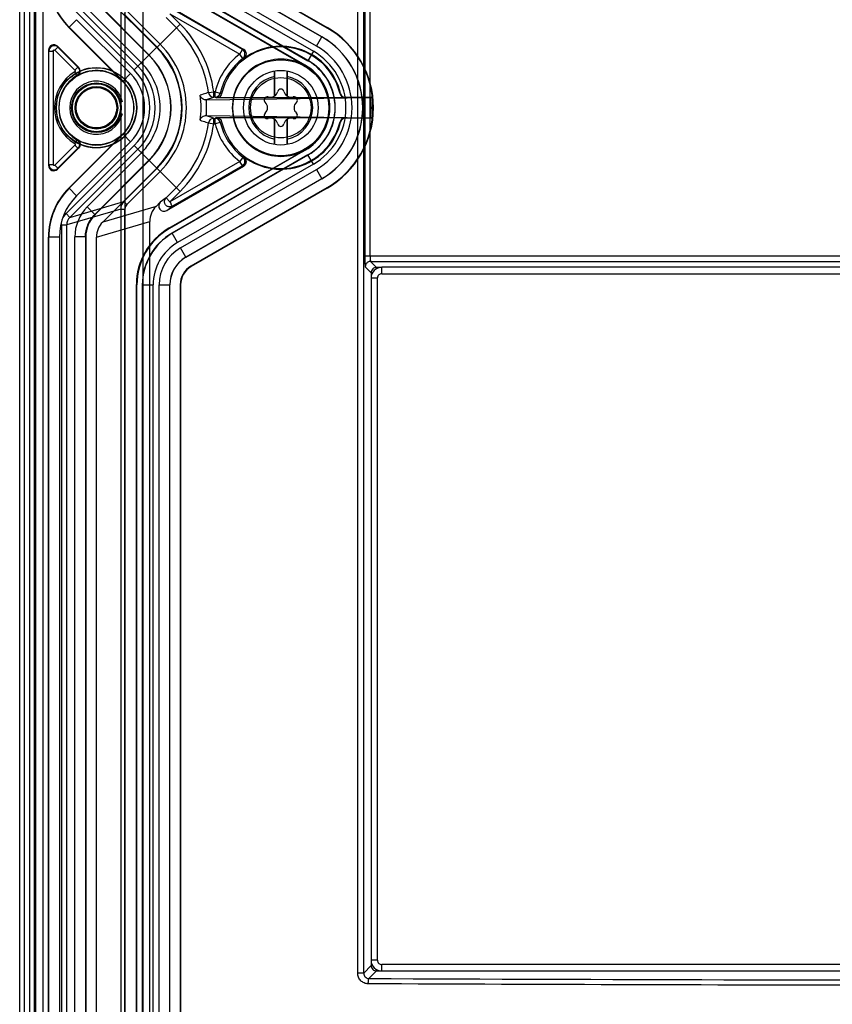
# Model space of a CAD drawing. Header units: millimetres. Extents: x 29 to 244, y 45 to 342.
# Tile 4 of 13: x 29 to 105, y 128 to 221. Entities that reach past the tile are written whole.
import ezdxf

# ---------------------------------------------------------------- set-up
doc = ezdxf.new("R2010")
doc.units = ezdxf.units.MM
doc.header["$LTSCALE"] = 25.054932
doc.layers.get('0').update_dxf_attribs({"linetype": 'CONTINUOUS'})

msp = doc.modelspace()

# ---------------------------------------------------------------- linework, layer by layer
at = {"color": 7, "linetype": 'Continuous'}
for p, q in [((28.857, 48.814), (28.857, 337.414)), ((60.571, 131.39), (60.571, 329.152)), ((61.134, 131.39), (61.134, 329.152)), ((61.247, 329.331), (61.247, 198.69)), ((61.746, 198.69), (61.746, 329.331)), ((38.357, 327.848), (38.357, 58.113)), ((38.719, 327.519), (38.719, 58.475)), ((40.397, 327.568), (40.397, 58.549)), ((29.277, 326.195), (29.277, 59.824)), ((29.777, 326.195), (29.777, 59.816)), ((30.226, 325.745), (30.226, 60.483)), ((31.057, 62.814), (31.057, 323.414)), ((30.357, 71.472), (30.357, 318.114)), ((44.922, 227.489), (57.69, 220.118)), ((44.957, 227.51), (57.707, 220.148)), ((44.441, 226.634), (57.199, 219.268)), ((57.207, 219.282), (44.457, 226.644)), ((56.699, 218.402), (43.941, 225.768)), ((43.673, 225.267), (56.415, 217.91)), ((55.631, 216.552), (42.854, 223.929)), ((55.657, 216.598), (42.907, 223.959)), ((43.157, 224.392), (55.907, 217.031)), ((55.915, 217.044), (43.173, 224.401)), ((33.566, 222.901), (39.955, 216.512)), ((41.714, 218.271), (36.643, 223.341)), ((39.602, 216.159), (33.213, 222.548)), ((35.202, 221.917), (40.281, 216.838)), ((40.988, 217.545), (35.909, 222.624)), ((41.007, 217.564), (35.936, 222.635)), ((42.654, 222.258), (49.876, 218.088)), ((49.75, 218.08), (43.196, 221.864)), ((34.194, 220.878), (33.487, 220.171)), ((39.258, 215.814), (34.194, 220.878)), ((41.744, 218.301), (38.63, 221.416)), ((38.913, 221.698), (42.027, 218.584)), ((43.557, 220.113), (42.593, 221.077)), ((43.91, 220.467), (42.946, 221.431)), ((42.946, 221.431), (49.5, 217.647)), ((33.487, 220.171), (33.461, 220.16)), ((33.461, 220.16), (38.544, 215.077)), ((33.487, 220.171), (38.551, 215.107)), ((39.602, 216.159), (43.91, 220.467)), ((57.707, 220.148), (57.69, 220.118)), ((56.699, 218.402), (57.207, 219.282)), ((32.447, 218.293), (32.165, 218.01)), ((32.447, 218.293), (32.411, 218.382)), ((34.379, 216.413), (32.411, 218.382)), ((32.447, 218.293), (34.32, 216.42)), ((31.557, 218.028), (31.557, 207.199)), ((31.557, 218.028), (31.594, 217.939)), ((31.594, 207.288), (31.594, 217.939)), ((31.594, 217.939), (31.994, 217.939)), ((31.994, 217.939), (31.994, 207.288)), ((32.165, 218.01), (34.037, 216.138)), ((49.5, 217.647), (49.75, 218.08)), ((49.804, 217.25), (49.5, 217.647)), ((49.876, 218.088), (49.75, 218.08)), ((49.804, 217.25), (49.923, 217.253)), ((56.415, 217.91), (55.907, 217.031)), ((34.32, 216.42), (34.037, 216.138)), ((34.379, 216.413), (34.32, 216.42)), ((55.631, 216.552), (55.657, 216.598)), ((34.225, 215.639), (34.018, 215.981)), ((34.225, 215.639), (34.28, 215.629)), ((38.532, 215.089), (39.258, 215.814)), ((52.757, 213.705), (52.757, 215.553)), ((52.789, 213.726), (52.789, 216.067)), ((53.926, 216.067), (53.926, 213.726)), ((53.957, 215.553), (53.957, 213.705)), ((46.357, 213.348), (61.795, 213.562)), ((46.566, 214.042), (47.062, 214.109)), ((47.062, 213.61), (47.062, 214.109)), ((47.195, 214.109), (47.062, 214.109)), ((47.195, 213.61), (47.062, 213.61)), ((47.195, 213.61), (47.195, 214.109)), ((47.195, 214.109), (47.681, 213.992)), ((47.195, 213.609), (47.314, 213.545)), ((59.401, 213.544), (47.314, 213.544)), ((58.914, 213.929), (58.97, 213.958)), ((59.401, 213.544), (59.456, 213.574)), ((61.969, 213.575), (59.456, 213.575)), ((61.969, 213.575), (61.954, 213.567)), ((46.357, 213.348), (46.303, 213.348)), ((46.357, 213.348), (46.357, 211.88)), ((46.303, 211.88), (46.357, 211.88)), ((46.357, 211.88), (61.795, 211.665)), ((47.314, 211.683), (47.195, 211.619)), ((47.314, 211.684), (59.401, 211.684)), ((59.456, 211.653), (59.401, 211.683)), ((59.456, 211.653), (61.969, 211.653)), ((61.969, 211.653), (61.954, 211.661)), ((46.566, 211.185), (47.062, 211.118)), ((47.062, 211.118), (47.062, 211.618)), ((47.062, 211.618), (47.195, 211.618)), ((47.062, 211.118), (47.195, 211.118)), ((47.195, 211.118), (47.195, 211.618)), ((47.681, 211.236), (47.195, 211.118)), ((52.757, 209.674), (52.757, 211.523)), ((52.789, 209.16), (52.789, 211.502)), ((53.926, 211.502), (53.926, 209.16)), ((53.957, 211.523), (53.957, 209.674)), ((58.97, 211.27), (58.914, 211.299)), ((38.531, 210.138), (33.461, 205.068)), ((33.487, 205.057), (38.551, 210.12)), ((38.551, 210.12), (38.531, 210.138)), ((39.258, 209.413), (38.551, 210.12)), ((34.037, 209.09), (32.165, 207.218)), ((33.213, 202.68), (39.602, 209.069)), ((34.225, 209.588), (34.018, 209.246)), ((34.32, 208.807), (34.037, 209.09)), ((34.194, 204.35), (39.258, 209.413)), ((34.225, 209.588), (34.28, 209.599)), ((43.91, 204.761), (39.602, 209.069)), ((32.411, 206.846), (34.379, 208.815)), ((34.32, 208.807), (32.447, 206.935)), ((39.955, 208.716), (33.566, 202.327)), ((34.32, 208.807), (34.379, 208.815)), ((40.281, 208.39), (35.202, 203.311)), ((42.854, 201.299), (55.631, 208.675)), ((55.657, 208.63), (42.907, 201.269)), ((55.907, 208.197), (43.157, 200.836)), ((43.173, 200.826), (55.915, 208.183)), ((49.804, 207.977), (49.5, 207.581)), ((49.923, 207.975), (49.804, 207.977)), ((55.631, 208.675), (55.657, 208.63)), ((56.415, 207.317), (55.907, 208.197)), ((31.594, 207.288), (31.557, 207.199)), ((31.594, 207.288), (31.994, 207.288)), ((32.447, 206.935), (32.165, 207.218)), ((35.909, 202.604), (40.988, 207.683)), ((35.936, 202.593), (41.007, 207.664)), ((42.654, 202.97), (49.876, 207.14)), ((49.5, 207.581), (42.946, 203.797)), ((49.75, 207.148), (43.196, 203.364)), ((56.415, 207.317), (43.673, 199.961)), ((49.75, 207.148), (49.5, 207.581)), ((49.75, 207.148), (49.876, 207.14)), ((32.447, 206.935), (32.411, 206.846)), ((36.643, 201.886), (41.714, 206.957)), ((38.63, 203.812), (41.744, 206.927)), ((42.027, 206.644), (38.913, 203.529)), ((43.941, 199.459), (56.699, 206.825)), ((56.699, 206.825), (57.207, 205.945)), ((44.441, 198.593), (57.199, 205.959)), ((57.207, 205.945), (44.457, 198.584)), ((33.487, 205.057), (33.461, 205.068)), ((33.487, 205.057), (34.194, 204.35)), ((42.593, 204.15), (43.557, 205.114)), ((42.946, 203.797), (43.91, 204.761)), ((57.69, 205.11), (44.922, 197.738)), ((57.707, 205.079), (44.957, 197.718)), ((57.69, 205.11), (57.707, 205.079)), ((33.566, 202.327), (38.63, 203.812)), ((41.648, 203.355), (36.643, 201.886)), ((38.913, 203.529), (38.63, 203.812)), ((41.648, 203.355), (42.05, 203.756)), ((42.593, 204.15), (42.05, 203.756)), ((42.593, 204.15), (42.946, 203.797)), ((42.654, 202.97), (43.196, 203.364)), ((33.213, 202.68), (33.566, 202.327)), ((38.337, 203.105), (33.272, 201.619)), ((35.202, 203.311), (35.909, 202.604)), ((35.936, 202.593), (35.909, 202.604)), ((38.337, 203.105), (38.337, 72.461)), ((38.337, 203.105), (38.737, 203.105)), ((38.737, 72.461), (38.737, 203.105)), ((32.773, 201.619), (32.773, 74.412)), ((32.773, 201.619), (33.272, 201.619)), ((33.272, 74.412), (33.272, 201.619)), ((36.057, 200.472), (41.062, 201.94)), ((41.062, 95.36), (41.062, 201.94)), ((42.907, 201.269), (42.854, 201.299)), ((43.157, 200.836), (43.173, 200.826)), ((43.673, 199.96), (43.173, 200.826)), ((31.557, 76.793), (31.557, 200.472)), ((31.584, 200.461), (31.557, 200.472)), ((31.584, 76.808), (31.584, 200.461)), ((32.584, 200.461), (31.584, 200.461)), ((32.584, 200.461), (32.584, 76.808)), ((34.031, 76.768), (34.031, 200.483)), ((35.031, 200.483), (34.031, 200.483)), ((35.031, 200.483), (35.031, 76.768)), ((35.057, 200.472), (35.031, 200.483)), ((35.057, 200.472), (35.057, 76.783)), ((36.057, 76.784), (36.057, 200.472)), ((44.441, 198.593), (43.941, 199.459)), ((44.441, 198.593), (44.457, 198.584)), ((61.247, 198.69), (61.252, 198.183)), ((128.468, 198.69), (61.247, 198.69)), ((61.78, 198.191), (62.34, 197.631)), ((61.78, 198.191), (127.934, 198.191)), ((44.957, 197.718), (44.922, 197.738)), ((61.84, 197.131), (61.28, 197.691)), ((61.84, 197.131), (61.84, 196.638)), ((61.84, 197.131), (61.994, 197.131)), ((62.34, 197.478), (62.34, 197.631)), ((62.834, 197.631), (62.34, 197.631)), ((62.834, 197.037), (62.834, 197.637)), ((126.881, 197.637), (62.834, 197.637)), ((62.834, 197.037), (126.881, 197.037)), ((39.805, 102.515), (39.805, 196.017)), ((39.857, 195.987), (39.805, 196.017)), ((39.857, 102.536), (39.857, 195.987)), ((40.357, 195.987), (40.357, 102.536)), ((40.357, 195.987), (40.373, 195.977)), ((40.373, 195.977), (40.373, 102.542)), ((40.373, 195.977), (41.373, 195.977)), ((41.373, 102.542), (41.373, 195.977)), ((41.941, 102.53), (41.941, 195.996)), ((41.941, 195.996), (42.941, 195.996)), ((42.941, 102.53), (42.941, 195.996)), ((42.941, 195.996), (42.957, 195.986)), ((42.957, 102.536), (42.957, 195.986)), ((43.922, 196.006), (43.922, 102.522)), ((43.957, 195.986), (43.922, 196.006)), ((43.957, 195.986), (43.957, 102.536)), ((61.834, 196.638), (61.834, 132.59)), ((61.834, 196.638), (62.434, 196.638)), ((62.434, 132.59), (62.434, 196.638)), ((62.434, 132.59), (61.834, 132.59)), ((61.84, 132.59), (61.84, 132.097)), ((62.834, 131.59), (62.834, 132.19)), ((126.881, 132.19), (62.834, 132.19)), ((61.134, 131.39), (60.571, 131.39)), ((61.134, 131.39), (61.84, 132.097)), ((62.34, 131.597), (61.629, 130.886)), ((61.994, 132.097), (61.84, 132.097)), ((62.34, 131.597), (62.34, 131.749)), ((62.34, 131.597), (62.834, 131.597)), ((62.834, 131.59), (126.881, 131.59))]:
    msp.add_line(p, q, dxfattribs=at)
for centre, radius in [((36.057, 212.614), 3.776), ((36.057, 212.614), 3.75), ((53.357, 212.614), 4.5), ((36.057, 212.614), 3.491), ((53.357, 212.614), 3.5), ((53.357, 212.614), 2.835), ((36.057, 212.614), 2.337), ((36.057, 212.614), 2.267), ((36.057, 212.614), 2.25), ((36.057, 212.614), 2), ((36.057, 212.614), 1.917), ((36.057, 212.614), 1.9)]:
    msp.add_circle(centre, radius, dxfattribs=at)
for centre, radius, start, end in [((38.083, 224.767), 6.499, 180.00093, 224.99907), ((36.057, 212.614), 10.606, 7.73982, 45), ((36.057, 212.614), 11.106, 7.73982, 45), ((53.357, 212.614), 8.665, 300, 60), ((53.357, 212.614), 8.7, 300, 60), ((53.357, 212.614), 7.684, 300, 60), ((53.357, 212.614), 7.7, 300, 60), ((32.057, 218.028), 0.5, 44.96843, 180.03157), ((32.094, 217.939), 0.5, 45.05241, 179.94764), ((36.057, 212.614), 8, 315, 45), ((36.057, 212.614), 8.043, 315, 45), ((36.057, 212.614), 8.443, 314.99973, 45.00027), ((53.357, 212.614), 5.71, 13.31353, 166.68615), ((53.357, 212.614), 5.771, 13.46857, 126.51136), ((53.357, 212.614), 6.684, 299.99902, 60.00098), ((36.057, 212.614), 6.974, 315, 45), ((36.057, 212.614), 7, 315, 45), ((53.357, 212.614), 6.341, 127.46697, 166.35782), ((53.357, 212.614), 5.841, 127.46716, 166.35782), ((53.368, 212.614), 4.565, 359.99704, 180.00296), ((49.499, 217.647), 0.5, 307.50254, 59.91384), ((49.626, 217.655), 0.5, 306.49274, 59.97912), ((53.357, 212.614), 6.116, 299.99839, 60.00161), ((34.026, 216.06), 0.5, 300.51357, 45.00786), ((36.057, 212.614), 5.513, 315, 45), ((36.057, 212.614), 5.974, 314.99997, 45.00003), ((53.357, 212.614), 4.548, 300, 60), ((53.357, 212.614), 4.6, 300, 60), ((53.357, 212.614), 5.1, 300, 60), ((53.357, 212.614), 5.116, 300, 60), ((36.057, 212.614), 3.937, 121.19516, 238.8046), ((36.057, 212.614), 3.537, 121.194, 238.806), ((36.057, 212.614), 4.526, 314.99724, 45.00276), ((36.057, 212.614), 5.013, 315, 45), ((53.357, 212.614), 3, 101.53696, 258.46304), ((53.357, 212.614), 3, 281.53696, 78.46304), ((36.057, 212.614), 2.5, 12.34596, 347.52599), ((36.057, 212.614), 3.526, 315, 45), ((36.057, 212.614), 9.82, 353.13387, 6.86613), ((47.064, 214.107), 0.5, 187.46864, 269.70354), ((47.194, 214.109), 0.5, 270.12814, 346.4719), ((52.101, 213.339), 0.3, 73.53115, 226.46885), ((52.385, 214.298), 0.7, 253.53115, 346.46885), ((53.357, 214.064), 0.3, 13.53115, 166.46885), ((54.329, 214.298), 0.7, 193.53115, 286.46885), ((54.613, 213.339), 0.3, 313.53115, 106.46885), ((59.401, 214.044), 0.5, 193.31663, 270.00474), ((59.456, 214.075), 0.5, 193.47075, 270.00357), ((54.415, 212.614), 7.44, 352.67665, 7.32275), ((53.571, 212.614), 8.437, 359.99974, 6.48535), ((53.368, 212.614), 4.565, 179.99704, 0.00296), ((51.413, 212.614), 0.7, 313.53115, 46.46885), ((55.302, 212.614), 0.7, 133.53115, 226.46885), ((53.572, 212.614), 8.436, 353.51431, 0.00058), ((52.101, 211.889), 0.3, 133.53115, 286.46885), ((54.613, 211.889), 0.3, 253.53115, 46.46885), ((59.401, 211.184), 0.5, 89.99644, 166.68397), ((59.456, 211.153), 0.5, 89.99636, 166.52773), ((36.057, 212.614), 10.606, 315, 352.26018), ((36.057, 212.614), 11.106, 315, 352.26018), ((47.064, 211.12), 0.5, 90.29647, 172.54936), ((47.194, 211.119), 0.5, 13.53326, 89.87821), ((53.357, 212.614), 6.341, 193.64218, 232.53294), ((53.357, 212.614), 5.841, 193.64218, 232.53278), ((53.357, 212.614), 5.71, 193.31353, 346.68616), ((53.357, 212.614), 5.771, 233.48823, 346.53172), ((52.385, 210.93), 0.7, 13.53115, 106.46885), ((53.357, 211.164), 0.3, 193.53115, 346.46885), ((54.329, 210.93), 0.7, 73.53115, 166.46885), ((36.057, 212.614), 3.5, 239.35356, 314.96859), ((49.499, 207.581), 0.5, 300.03738, 52.49848), ((49.5, 207.581), 0.5, 32.88187, 50.25417), ((49.626, 207.573), 0.5, 300.02353, 53.50739), ((32.057, 207.199), 0.5, 179.96845, 315.03155), ((32.094, 207.289), 0.5, 180.0519, 314.9481), ((49.5, 207.581), 0.5, 304.31355, 311.1315), ((49.5, 207.581), 0.5, 342.46706, 0.51296), ((38.083, 200.461), 6.499, 135.00093, 179.99907), ((38.083, 200.461), 5.499, 134.9995, 180.00043), ((39.337, 203.105), 1, 135.02685, 180.01514), ((39.337, 203.105), 0.6, 134.98219, 179.9901), ((42.957, 203.805), 0.507, 215.63401, 224.99868), ((38.03, 200.483), 3.999, 134.99974, 180.00026), ((34.273, 201.618), 1, 134.92978, 179.96043), ((45.973, 195.977), 5.599, 120.0013, 179.9987), ((45.972, 195.978), 4.598, 119.9945, 180.00671), ((45.941, 195.995), 4, 120.00507, 179.99538), ((45.94, 195.996), 2.999, 119.99404, 180.00956), ((45.957, 195.986), 2, 119.99931, 180.00069), ((62.833, 196.638), 1, 89.9884, 180.01161), ((62.833, 196.638), 0.4, 89.97737, 180.02307), ((62.833, 132.59), 1, 179.98841, 270.0116), ((62.833, 132.59), 0.4, 179.97737, 270.02306), ((136.104, 17125.775), 16995.052, 269.748922, 269.9735121)]:
    msp.add_arc(centre, radius, start, end, dxfattribs=at)
for centre, major_axis, ratio, start_param, end_param in [((38.058, 224.756), (6.006, 2.488), 0.999822, 2.748957, 3.534229), ((38.058, 200.471), (6.006, -2.488), 0.999822, 2.748957, 3.534229), ((43.065, 201.942), (1.922, 0.564), 0.998512, 2.071451, 2.856624), ((42.405, 203.404), (0.41, 0.298), 0.986303, 1.730175, 4.60638), ((38.058, 200.472), (2.772, -1.148), 0.999822, 2.748957, 3.534229), ((38.06, 200.473), (1.922, 0.564), 0.998512, 2.071451, 2.856624), ((45.906, 196.016), (-5.284, 3.051), 0.999797, -0.523511, 0.523511), ((45.958, 195.986), (5.284, -3.051), 0.999797, 2.618082, 3.665103), ((45.958, 195.986), (4.851, -2.801), 0.999797, 2.618082, 3.665103), ((45.958, 195.986), (2.599, -1.5), 0.999797, 2.618082, 3.665103), ((45.923, 196.006), (1.732, -1), 0.999797, 2.618082, 3.665103)]:
    msp.add_ellipse(centre, major_axis=major_axis, ratio=ratio, start_param=start_param, end_param=end_param, dxfattribs=at)
for points, knots in [([(31.994, 217.939), (31.994, 217.965), (32.016, 218.019), (32.094, 218.05), (32.147, 218.028), (32.165, 218.01)], [0, 0, 0, 0, 0.337624, 0.67057, 1, 1, 1, 1]), ([(34.32, 216.42), (34.373, 216.367), (34.457, 216.234), (34.479, 216.002), (34.4, 215.785), (34.289, 215.677), (34.225, 215.639)], [0, 0, 0, 0, 0.252128, 0.503437, 0.752934, 1, 1, 1, 1]), ([(34.037, 216.138), (34.051, 216.124), (34.07, 216.088), (34.065, 216.026), (34.036, 215.992), (34.018, 215.981)], [0, 0, 0, 0, 0.322648, 0.645171, 1, 1, 1, 1]), ([(38.544, 215.077), (38.271, 215.35), (37.636, 215.811), (36.514, 216.148), (35.345, 216.107), (34.612, 215.825), (34.28, 215.629)], [0, 0, 0, 0, 0.251484, 0.500025, 0.748567, 1, 1, 1, 1]), ([(52.757, 215.553), (52.757, 215.586), (52.757, 215.651), (52.758, 215.744), (52.759, 215.831), (52.761, 215.898), (52.762, 215.945), (52.763, 215.975), (52.764, 216.001), (52.765, 216.023), (52.766, 216.04), (52.767, 216.051), (52.768, 216.058), (52.769, 216.061), (52.769, 216.063), (52.77, 216.064), (52.77, 216.064)], [0, 0, 0, 0, 0.192692, 0.37842, 0.550231, 0.701664, 0.767842, 0.826746, 0.877787, 0.920429, 0.954225, 0.978832, 0.987605, 0.994015, 0.998085, 1, 1, 1, 1]), ([(53.944, 216.064), (53.944, 216.064), (53.945, 216.063), (53.946, 216.061), (53.946, 216.058), (53.947, 216.051), (53.948, 216.04), (53.949, 216.023), (53.95, 216.001), (53.952, 215.975), (53.953, 215.945), (53.954, 215.898), (53.955, 215.831), (53.956, 215.744), (53.957, 215.651), (53.957, 215.586), (53.957, 215.553)], [0, 0, 0, 0, 0.001915, 0.005986, 0.012396, 0.02117, 0.045777, 0.079574, 0.122215, 0.173257, 0.23216, 0.298336, 0.449765, 0.621574, 0.807304, 1, 1, 1, 1]), ([(46.569, 214.042), (46.484, 214.014), (46.314, 213.957), (46.059, 213.873), (45.89, 213.816), (45.805, 213.788)], [0, 0, 0, 0, 0.333294, 0.666641, 1, 1, 1, 1]), ([(46.303, 213.348), (46.223, 213.347), (46.061, 213.388), (45.875, 213.552), (45.817, 213.709), (45.807, 213.788)], [0, 0, 0, 0, 0.334136, 0.666296, 1, 1, 1, 1]), ([(47.8, 213.929), (47.783, 213.857), (47.716, 213.719), (47.537, 213.578), (47.388, 213.544), (47.314, 213.544)], [0, 0, 0, 0, 0.33368, 0.66631, 1, 1, 1, 1]), ([(47.68, 213.992), (47.7, 213.981), (47.74, 213.96), (47.781, 213.939), (47.801, 213.929)], [0, 0, 0, 0, 0.500001, 1, 1, 1, 1]), ([(61.795, 213.562), (61.823, 213.563), (61.87, 213.562), (61.922, 213.567), (61.948, 213.564), (61.954, 213.567)], [0, 0, 0, 0, 0.537047, 0.873525, 1, 1, 1, 1]), ([(45.807, 211.44), (45.817, 211.519), (45.875, 211.676), (46.061, 211.84), (46.223, 211.88), (46.303, 211.88)], [0, 0, 0, 0, 0.333939, 0.666099, 1, 1, 1, 1]), ([(47.314, 211.684), (47.388, 211.684), (47.537, 211.65), (47.716, 211.508), (47.783, 211.371), (47.8, 211.299)], [0, 0, 0, 0, 0.33399, 0.666316, 1, 1, 1, 1]), ([(61.954, 211.661), (61.948, 211.664), (61.922, 211.66), (61.87, 211.666), (61.823, 211.665), (61.795, 211.665)], [0, 0, 0, 0, 0.126534, 0.462994, 1, 1, 1, 1]), ([(45.805, 211.44), (45.89, 211.412), (46.059, 211.355), (46.314, 211.27), (46.484, 211.213), (46.569, 211.185)], [0, 0, 0, 0, 0.333347, 0.666682, 1, 1, 1, 1]), ([(47.801, 211.299), (47.781, 211.289), (47.74, 211.267), (47.7, 211.246), (47.68, 211.236)], [0, 0, 0, 0, 0.499998, 1, 1, 1, 1]), ([(34.018, 209.246), (34.035, 209.236), (34.062, 209.206), (34.072, 209.144), (34.052, 209.105), (34.037, 209.09)], [0, 0, 0, 0, 0.323168, 0.645658, 1, 1, 1, 1]), ([(34.225, 209.588), (34.29, 209.549), (34.403, 209.44), (34.48, 209.22), (34.454, 208.99), (34.372, 208.859), (34.32, 208.807)], [0, 0, 0, 0, 0.252255, 0.503644, 0.753124, 1, 1, 1, 1]), ([(34.274, 209.604), (34.341, 209.564), (34.457, 209.455), (34.539, 209.233), (34.516, 209.001), (34.433, 208.868), (34.379, 208.815)], [0, 0, 0, 0, 0.257444, 0.504316, 0.751183, 1, 1, 1, 1]), ([(52.77, 209.163), (52.77, 209.163), (52.769, 209.165), (52.769, 209.166), (52.768, 209.17), (52.767, 209.176), (52.766, 209.188), (52.765, 209.205), (52.764, 209.227), (52.763, 209.253), (52.762, 209.283), (52.761, 209.33), (52.759, 209.396), (52.758, 209.483), (52.757, 209.577), (52.757, 209.642), (52.757, 209.674)], [0, 0, 0, 0, 0.001915, 0.005986, 0.012396, 0.02117, 0.045777, 0.079574, 0.122215, 0.173257, 0.23216, 0.298336, 0.449765, 0.621574, 0.807304, 1, 1, 1, 1]), ([(53.957, 209.674), (53.957, 209.642), (53.957, 209.577), (53.956, 209.483), (53.955, 209.396), (53.954, 209.33), (53.953, 209.283), (53.952, 209.253), (53.95, 209.227), (53.949, 209.205), (53.948, 209.188), (53.947, 209.176), (53.946, 209.17), (53.946, 209.166), (53.945, 209.165), (53.944, 209.163), (53.944, 209.163)], [0, 0, 0, 0, 0.192692, 0.37842, 0.550231, 0.701664, 0.767842, 0.826746, 0.877787, 0.920429, 0.954225, 0.978832, 0.987605, 0.994015, 0.998085, 1, 1, 1, 1]), ([(49.804, 207.977), (49.817, 207.968), (49.844, 207.944), (49.885, 207.902), (49.923, 207.849), (49.956, 207.79), (49.977, 207.727), (49.988, 207.669), (49.998, 207.618), (50.001, 207.574), (49.996, 207.534), (49.989, 207.496), (49.982, 207.464), (49.979, 207.441), (49.976, 207.426), (49.966, 207.413), (49.951, 207.393), (49.926, 207.362), (49.893, 207.322), (49.857, 207.278), (49.824, 207.237), (49.796, 207.204), (49.774, 207.179), (49.761, 207.161), (49.752, 207.153), (49.75, 207.149), (49.75, 207.148)], [0, 0, 0, 0, 0.050714, 0.110611, 0.181232, 0.250301, 0.318972, 0.38456, 0.433996, 0.477954, 0.518454, 0.559207, 0.598073, 0.619388, 0.630827, 0.644661, 0.6692, 0.709321, 0.765397, 0.828193, 0.884656, 0.929451, 0.962229, 0.985875, 0.997457, 1, 1, 1, 1]), ([(32.165, 207.218), (32.146, 207.199), (32.094, 207.178), (32.016, 207.21), (31.994, 207.262), (31.994, 207.288)], [0, 0, 0, 0, 0.338405, 0.65977, 1, 1, 1, 1]), ([(49.83, 207.205), (49.808, 207.186), (49.732, 207.136), (49.779, 207.166), (49.795, 207.177), (49.808, 207.187), (49.815, 207.193)], [0, 0, 0, 0, 0.561663, 0.68762, 0.836865, 1, 1, 1, 1]), ([(49.815, 207.193), (49.822, 207.198), (49.837, 207.212), (49.856, 207.229), (49.9, 207.278), (49.847, 207.22), (49.83, 207.205)], [0, 0, 0, 0, 0.172451, 0.366179, 0.559935, 1, 1, 1, 1]), ([(42.545, 203.51), (42.523, 203.541), (42.484, 203.612), (42.45, 203.734), (42.448, 203.874), (42.492, 204.022), (42.554, 204.111), (42.593, 204.15)], [0, 0, 0, 0, 0.165352, 0.34556, 0.543339, 0.760737, 1, 1, 1, 1]), ([(43.196, 203.364), (43.15, 203.338), (43.055, 203.302), (42.91, 203.295), (42.783, 203.324), (42.679, 203.376), (42.623, 203.423), (42.599, 203.447)], [0, 0, 0, 0, 0.244478, 0.465362, 0.663895, 0.841887, 1, 1, 1, 1]), ([(43.045, 203.702), (43.029, 203.706), (43.003, 203.713), (42.974, 203.738), (42.964, 203.769), (42.952, 203.787), (42.946, 203.797)], [0, 0, 0, 0, 0.341505, 0.554771, 0.751345, 1, 1, 1, 1]), ([(43.107, 203.483), (43.095, 203.502), (43.076, 203.548), (43.063, 203.623), (43.051, 203.675), (43.045, 203.702)], [0, 0, 0, 0, 0.300788, 0.646136, 1, 1, 1, 1]), ([(43.107, 203.483), (43.121, 203.462), (43.15, 203.425), (43.193, 203.411), (43.243, 203.388), (43.208, 203.371), (43.196, 203.364)], [0, 0, 0, 0, 0.382731, 0.656628, 0.7905, 1, 1, 1, 1]), ([(35.031, 200.483), (35.031, 200.679), (35.07, 201.072), (35.241, 201.638), (35.52, 202.16), (35.771, 202.465), (35.909, 202.604)], [0, 0, 0, 0, 0.250003, 0.500005, 0.750004, 1, 1, 1, 1]), ([(61.252, 198.183), (61.253, 198.117), (61.256, 197.999), (61.261, 197.863), (61.267, 197.779), (61.271, 197.735), (61.275, 197.709), (61.277, 197.694), (61.28, 197.691)], [0, 0, 0, 0, 0.401472, 0.713527, 0.82984, 0.916888, 0.973707, 1, 1, 1, 1]), ([(61.348, 197.941), (61.337, 197.923), (61.298, 197.845), (61.281, 197.757), (61.28, 197.691)], [0, 0, 0, 0, 0.242834, 1, 1, 1, 1]), ([(61.78, 198.191), (61.69, 198.191), (61.514, 198.142), (61.389, 198.012), (61.348, 197.941)], [0, 0, 0, 0, 0.522579, 1, 1, 1, 1]), ([(61.746, 198.69), (61.746, 198.628), (61.748, 198.512), (61.753, 198.375), (61.761, 198.286), (61.766, 198.238), (61.772, 198.21), (61.776, 198.193), (61.78, 198.191)], [0, 0, 0, 0, 0.372676, 0.691352, 0.815554, 0.910102, 0.971847, 1, 1, 1, 1]), ([(62.34, 197.631), (62.213, 197.631), (61.947, 197.524), (61.841, 197.258), (61.84, 197.131)], [0, 0, 0, 0, 0.49999, 1, 1, 1, 1]), ([(61.567, 130.386), (61.437, 130.387), (61.176, 130.44), (60.845, 130.663), (60.623, 130.996), (60.571, 131.26), (60.571, 131.39)], [0, 0, 0, 0, 0.249118, 0.498743, 0.749095, 1, 1, 1, 1]), ([(61.134, 131.39), (61.134, 131.262), (61.238, 130.997), (61.502, 130.887), (61.629, 130.886)], [0, 0, 0, 0, 0.502273, 1, 1, 1, 1]), ([(61.84, 132.097), (61.841, 131.969), (61.947, 131.704), (62.212, 131.597), (62.34, 131.597)], [0, 0, 0, 0, 0.499458, 1, 1, 1, 1]), ([(61.567, 130.386), (61.567, 130.451), (61.57, 130.566), (61.582, 130.716), (61.597, 130.816), (61.613, 130.867), (61.623, 130.884), (61.629, 130.886)], [0, 0, 0, 0, 0.380585, 0.676988, 0.893771, 0.963065, 1, 1, 1, 1]), ([(128.24, 130.225), (122.67, 130.228), (100.445, 130.249), (78.221, 130.313), (61.567, 130.386)], [0, 0, 0, 0, 0.250626, 1, 1, 1, 1])]:
    msp.add_open_spline(points, degree=3, knots=knots, dxfattribs=at)
for points in [[(46.303, 213.348), (46.43, 213.391), (46.682, 213.479), (46.935, 213.566), (47.062, 213.61)], [(47.062, 211.618), (46.935, 211.661), (46.682, 211.749), (46.43, 211.837), (46.303, 211.88)], [(32.773, 201.619), (32.773, 201.815), (32.851, 202.208), (33.074, 202.541), (33.213, 202.68)]]:
    msp.add_open_spline(points, degree=3, dxfattribs=at)

doc.saveas('drawing.dxf')
